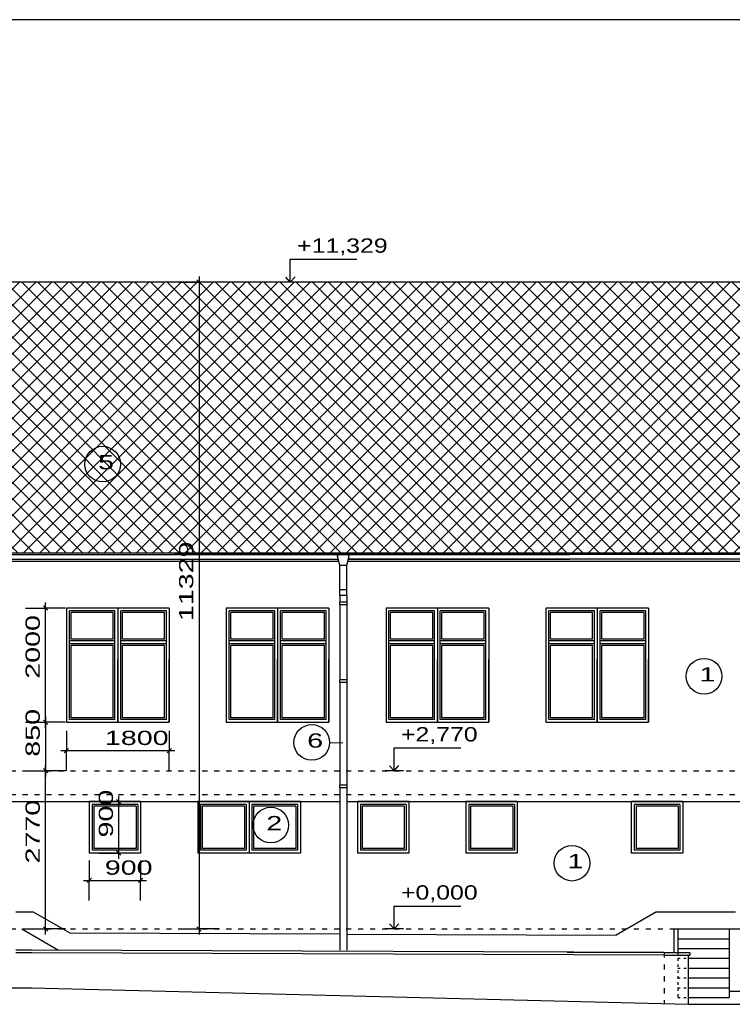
# Model space of a CAD drawing. Extents: x -196363 to 398972, y -489949 to -260582.
# Tile 129 of 256: x 172486 to 184973, y -417382 to -400137. Entities that reach past the tile are written whole.
import ezdxf

# ---------------------------------------------------------------- set-up
doc = ezdxf.new("R2010")
doc.units = 0
doc.header["$MEASUREMENT"] = 0
doc.linetypes.add('DASHED1', pattern=[1, 0.3, -0.4, 0.3])
for name, color, linetype in [('koty', 1, 'Continuous'), ('legenda', 1, 'Continuous'), ('navrh', 2, 'Continuous'), ('noszdiv', 1, 'Continuous'), ('okapy', 9, 'Continuous'), ('okna', 2, 'Continuous')]:
    doc.layers.add(name, color=color, linetype=linetype)
doc.styles.add('SPIRITTXTSTYLE1', font='ROMAN')
doc.styles.add('SPIRITTXTSTYLE4', font='ORIG')
doc.dimstyles.new('SPIRITSTYLE13', dxfattribs={"dimtxt": 250, "dimasz": 12.7, "dimexe": 350, "dimexo": 5406.051758, "dimgap": 100, "dimtad": 1, "dimdec": 3, "dimzin": 0, "dimdsep": 46, "dimlunit": 7, "dimtxsty": 'SPIRITTXTSTYLE1', "dimblk1": '_TICKMARKS13', "dimblk2": '_TICKMARKS13', "dimsah": 1, "dimcen": 0.09, "dimdle": 100, "dimclrd": 1, "dimclre": 1, "dimclrt": 1, "dimadec": 0, "dimazin": 0, "dimtfac": 1, "dimtdec": 4, "dimtofl": 0, "dimtmove": 1, "dimatfit": 0, "dimfxl": 0, "dimtolj": 1, "dimtzin": 0, "dimarcsym": 0})
doc.dimstyles.new('SPIRITSTYLE2', dxfattribs={"dimtxt": 250, "dimasz": 12.7, "dimexe": 350, "dimexo": 3523.644531, "dimgap": 100, "dimtad": 1, "dimdec": 3, "dimzin": 0, "dimdsep": 46, "dimlunit": 7, "dimtxsty": 'SPIRITTXTSTYLE1', "dimblk1": '_TICKMARKS2', "dimblk2": '_TICKMARKS2', "dimsah": 1, "dimcen": 0.09, "dimdle": 100, "dimclrd": 1, "dimclre": 1, "dimclrt": 1, "dimadec": 0, "dimazin": 0, "dimtfac": 1, "dimtdec": 4, "dimtofl": 0, "dimtmove": 1, "dimatfit": 0, "dimfxl": 0, "dimtolj": 1, "dimtzin": 0, "dimarcsym": 0})
doc.dimstyles.new('SPIRITSTYLE3', dxfattribs={"dimtxt": 250, "dimasz": 12.7, "dimexe": 350, "dimexo": 34.81992, "dimgap": 100, "dimtad": 1, "dimdec": 3, "dimzin": 0, "dimdsep": 46, "dimlunit": 7, "dimtxsty": 'SPIRITTXTSTYLE1', "dimblk1": '_TICKMARKS3', "dimblk2": '_TICKMARKS3', "dimsah": 1, "dimcen": 0.09, "dimdle": 100, "dimclrd": 1, "dimclre": 1, "dimclrt": 1, "dimadec": 0, "dimazin": 0, "dimtfac": 1, "dimtdec": 4, "dimtofl": 0, "dimtmove": 1, "dimatfit": 0, "dimfxl": 0, "dimtolj": 1, "dimtzin": 0, "dimarcsym": 0})
doc.dimstyles.new('SPIRITSTYLE4', dxfattribs={"dimtxt": 250, "dimasz": 12.7, "dimexe": 350, "dimexo": 130.367569, "dimgap": 100, "dimtad": 1, "dimdec": 3, "dimzin": 0, "dimdsep": 46, "dimlunit": 7, "dimtxsty": 'SPIRITTXTSTYLE1', "dimblk1": '_TICKMARKS4', "dimblk2": '_TICKMARKS4', "dimsah": 1, "dimcen": 0.09, "dimdle": 100, "dimclrd": 1, "dimclre": 1, "dimclrt": 1, "dimadec": 0, "dimazin": 0, "dimtfac": 1, "dimtdec": 4, "dimtofl": 0, "dimtmove": 1, "dimatfit": 0, "dimfxl": 0, "dimtolj": 1, "dimtzin": 0, "dimarcsym": 0})
doc.dimstyles.new('SPIRITSTYLE5', dxfattribs={"dimtxt": 250, "dimasz": 12.7, "dimexe": 350, "dimexo": 148.648636, "dimgap": 100, "dimtad": 1, "dimdec": 3, "dimzin": 0, "dimdsep": 46, "dimlunit": 7, "dimtxsty": 'SPIRITTXTSTYLE1', "dimblk1": '_TICKMARKS5', "dimblk2": '_TICKMARKS5', "dimsah": 1, "dimcen": 0.09, "dimdle": 100, "dimclrd": 1, "dimclre": 1, "dimclrt": 1, "dimadec": 0, "dimazin": 0, "dimtfac": 1, "dimtdec": 4, "dimtofl": 0, "dimtmove": 1, "dimatfit": 0, "dimfxl": 0, "dimtolj": 1, "dimtzin": 0, "dimarcsym": 0})
doc.dimstyles.new('SPIRITSTYLE6', dxfattribs={"dimtxt": 250, "dimasz": 12.7, "dimexe": 350, "dimexo": 17.493845, "dimgap": 100, "dimtad": 1, "dimdec": 3, "dimzin": 0, "dimdsep": 46, "dimlunit": 7, "dimtxsty": 'SPIRITTXTSTYLE1', "dimblk1": '_TICKMARKS6', "dimblk2": '_TICKMARKS6', "dimsah": 1, "dimcen": 0.09, "dimdle": 100, "dimclrd": 1, "dimclre": 1, "dimclrt": 1, "dimadec": 0, "dimazin": 0, "dimtfac": 1, "dimtdec": 4, "dimtofl": 0, "dimtmove": 1, "dimatfit": 0, "dimfxl": 0, "dimtolj": 1, "dimtzin": 0, "dimarcsym": 0})
doc.dimstyles.new('SPIRITSTYLE7', dxfattribs={"dimtxt": 250, "dimasz": 12.7, "dimexe": 350, "dimexo": 4617.700684, "dimgap": 100, "dimtad": 1, "dimdec": 3, "dimzin": 0, "dimdsep": 46, "dimlunit": 7, "dimtxsty": 'SPIRITTXTSTYLE1', "dimblk1": '_TICKMARKS7', "dimblk2": '_TICKMARKS7', "dimsah": 1, "dimcen": 0.09, "dimdle": 100, "dimclrd": 1, "dimclre": 1, "dimclrt": 1, "dimadec": 0, "dimazin": 0, "dimtfac": 1, "dimtdec": 4, "dimtofl": 0, "dimtmove": 1, "dimatfit": 0, "dimfxl": 0, "dimtolj": 1, "dimtzin": 0, "dimarcsym": 0})

# ---------------------------------------------------------------- blocks, each defined once
blk = doc.blocks.new('_TICKMARKS2')
at = {"color": 1, "linetype": 'Continuous'}
blk.add_line((-3, -3), (3, 3), dxfattribs=at)
blk = doc.blocks.new('*D1')
at = {"color": 1, "linetype": 'Continuous', "ltscale": 600}
for p, q in [((175278.53125, -404732.40625, 1723.800049), (175628.53125, -404732.40625, 1723.800049)), ((175628.53125, -404632.40625, 1723.800049), (175628.53125, -416161.75, 1723.800049)), ((175978.515625, -404732.40625, 1723.800049), (175628.53125, -404732.40625, 1723.800049)), ((175278.53125, -416061.75, 1723.800049), (175628.53125, -416061.75, 1723.800049)), ((175978.515625, -416061.75, 1723.800049), (175628.53125, -416061.75, 1723.800049))]:
    blk.add_line(p, q, dxfattribs=at)
at = {"color": 1, "linetype": 'Continuous', "ltscale": 600, "xscale": 12.69999980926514, "yscale": 12.69999980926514, "zscale": 12.69999980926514}
for p, rotation in [((175628.53125, -404732.40625, 1723.800049), 90.00000250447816), ((175628.53125, -416061.75, 1723.800049), -90.00000250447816)]:
    blk.add_blockref('_TICKMARKS2', p, dxfattribs=dict(at, rotation=rotation))
at = {"color": 1, "linetype": 'Continuous', "ltscale": 300, "style": 'SPIRITTXTSTYLE1', "width": 1.5}
blk.add_text('11329', height=250, rotation=450.0000193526, dxfattribs=at).set_placement((175528.53125, -410670.90625, 1723.800049))
blk = doc.blocks.new('_TICKMARKS3')
at = {"color": 1, "linetype": 'Continuous'}
blk.add_line((-3, -3), (3, 3), dxfattribs=at)
blk = doc.blocks.new('*D2')
at = {"color": 1, "linetype": 'Continuous', "ltscale": 600}
for p, q in [((173871.09375, -413831.78125, 1723.800049), (174221.078125, -413831.78125, 1723.800049)), ((174221.078125, -414831.75, 1723.800049), (174221.078125, -413731.78125, 1723.800049)), ((174571.078125, -413831.78125, 1723.800049), (174221.078125, -413831.78125, 1723.800049)), ((173871.09375, -414731.75, 1723.800049), (174221.078125, -414731.75, 1723.800049)), ((174571.078125, -414731.75, 1723.800049), (174221.078125, -414731.75, 1723.800049))]:
    blk.add_line(p, q, dxfattribs=at)
at = {"color": 1, "linetype": 'Continuous', "ltscale": 600, "xscale": 12.69999980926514, "yscale": 12.69999980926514, "zscale": 12.69999980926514}
for p, rotation in [((174221.078125, -413831.78125, 1723.800049), 90.00000250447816), ((174221.078125, -414731.75, 1723.800049), 270.0000006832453)]:
    blk.add_blockref('_TICKMARKS3', p, dxfattribs=dict(at, rotation=rotation))
at = {"color": 1, "linetype": 'Continuous', "ltscale": 300, "style": 'SPIRITTXTSTYLE1', "width": 1.5}
blk.add_text('900', height=250, rotation=90.0000025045, dxfattribs=at).set_placement((174121.078125, -414460.34375, 1723.800049))
blk = doc.blocks.new('_TICKMARKS4')
at = {"color": 1, "linetype": 'Continuous'}
blk.add_line((-3, -3), (3, 3), dxfattribs=at)
blk = doc.blocks.new('*D3')
at = {"color": 1, "linetype": 'Continuous', "ltscale": 600}
for p, q in [((173705.90625, -414862.125, 1723.80005), (173705.90625, -415212.125, 1723.80005)), ((174605.90625, -414862.125, 1723.80005), (174605.90625, -415212.125, 1723.80005)), ((173605.90625, -415212.125, 1723.80005), (174705.90625, -415212.125, 1723.80005)), ((173705.90625, -415562.09375, 1723.80005), (173705.90625, -415212.125, 1723.80005)), ((174605.90625, -415562.09375, 1723.80005), (174605.90625, -415212.125, 1723.80005))]:
    blk.add_line(p, q, dxfattribs=at)
at = {"color": 1, "linetype": 'Continuous', "ltscale": 600, "xscale": 12.69999980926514, "yscale": 12.69999980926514, "zscale": 12.69999980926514, "rotation": 180.0000050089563}
blk.add_blockref('_TICKMARKS4', (173705.90625, -415212.125, 1723.80005), dxfattribs=at)
at = {"color": 1, "linetype": 'Continuous', "ltscale": 600, "xscale": 12.69999980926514, "yscale": 12.69999980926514, "zscale": 12.69999980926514}
blk.add_blockref('_TICKMARKS4', (174605.90625, -415212.125, 1723.80005), dxfattribs=at)
at = {"color": 1, "linetype": 'Continuous', "ltscale": 300, "style": 'SPIRITTXTSTYLE1', "width": 1.5}
blk.add_text('900', height=250, dxfattribs=at).set_placement((173977.34375, -415112.09375, 1723.80005))
blk = doc.blocks.new('_TICKMARKS5')
at = {"color": 1, "linetype": 'Continuous'}
blk.add_line((-3, -3), (3, 3), dxfattribs=at)
blk = doc.blocks.new('*D4')
at = {"color": 1, "linetype": 'Continuous', "ltscale": 600}
for p, q in [((173306.046875, -412590.40625, 1723.800049), (173306.046875, -412940.40625, 1723.800049)), ((175106.03125, -412590.40625, 1723.800049), (175106.03125, -412940.40625, 1723.800049)), ((175206.03125, -412940.40625, 1723.800049), (173206.046875, -412940.40625, 1723.800049)), ((173306.046875, -413290.40625, 1723.800049), (173306.046875, -412940.40625, 1723.800049)), ((175106.03125, -413290.40625, 1723.800049), (175106.03125, -412940.40625, 1723.800049))]:
    blk.add_line(p, q, dxfattribs=at)
at = {"color": 1, "linetype": 'Continuous', "ltscale": 600, "xscale": 12.69999980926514, "yscale": 12.69999980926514, "zscale": 12.69999980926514}
for p, rotation in [((173306.046875, -412940.40625, 1723.800049), 180.0000050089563), ((175106.03125, -412940.40625, 1723.800049), 360.0000100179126)]:
    blk.add_blockref('_TICKMARKS5', p, dxfattribs=dict(at, rotation=rotation))
at = {"color": 1, "linetype": 'Continuous', "ltscale": 300, "style": 'SPIRITTXTSTYLE1', "width": 1.5}
blk.add_text('1800', height=250, rotation=360.0000100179, dxfattribs=at).set_placement((173979.84375, -412840.375, 1723.800049))
blk = doc.blocks.new('_TICKMARKS6')
at = {"color": 1, "linetype": 'Continuous'}
blk.add_line((-3, -3), (3, 3), dxfattribs=at)
blk = doc.blocks.new('*D5')
at = {"color": 1, "linetype": 'Continuous', "ltscale": 600}
for p, q in [((172938.5625, -412541.75, 1723.800049), (172938.5625, -410341.75, 1723.800049)), ((172588.5625, -410441.75, 1723.800049), (172938.5625, -410441.75, 1723.800049)), ((173288.546875, -410441.75, 1723.800049), (172938.5625, -410441.75, 1723.800049)), ((172588.5625, -412441.75, 1723.800049), (172938.5625, -412441.75, 1723.800049)), ((173288.546875, -412441.75, 1723.800049), (172938.5625, -412441.75, 1723.800049))]:
    blk.add_line(p, q, dxfattribs=at)
at = {"color": 1, "linetype": 'Continuous', "ltscale": 600, "xscale": 12.69999980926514, "yscale": 12.69999980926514, "zscale": 12.69999980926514}
for p, rotation in [((172938.5625, -410441.75, 1723.800049), 90.00000250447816), ((172938.5625, -412441.75, 1723.800049), 270.0000006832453)]:
    blk.add_blockref('_TICKMARKS6', p, dxfattribs=dict(at, rotation=rotation))
at = {"color": 1, "linetype": 'Continuous', "ltscale": 300, "style": 'SPIRITTXTSTYLE1', "width": 1.5}
blk.add_text('2000', height=250, rotation=90.0000025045, dxfattribs=at).set_placement((172838.546875, -411679.84375, 1723.800049))
blk = doc.blocks.new('_TICKMARKS7')
at = {"color": 1, "linetype": 'Continuous'}
blk.add_line((-3, -3), (3, 3), dxfattribs=at)
blk = doc.blocks.new('*D6')
at = {"color": 1, "linetype": 'Continuous', "ltscale": 600}
for p, q in [((172588.5625, -412441.75, 1723.800049), (172938.5625, -412441.75, 1723.800049)), ((172938.5625, -412341.78125, 1723.800049), (172938.5625, -413391.75, 1723.800049)), ((173288.546875, -412441.75, 1723.800049), (172938.5625, -412441.75, 1723.800049)), ((172588.5625, -413291.75, 1723.800049), (172938.5625, -413291.75, 1723.800049)), ((173288.546875, -413291.75, 1723.800049), (172938.5625, -413291.75, 1723.800049))]:
    blk.add_line(p, q, dxfattribs=at)
at = {"color": 1, "linetype": 'Continuous', "ltscale": 600, "xscale": 12.69999980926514, "yscale": 12.69999980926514, "zscale": 12.69999980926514}
for p, rotation in [((172938.5625, -412441.75, 1723.800049), 90.00000250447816), ((172938.5625, -413291.75, 1723.800049), -90.00000250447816)]:
    blk.add_blockref('_TICKMARKS7', p, dxfattribs=dict(at, rotation=rotation))
at = {"color": 1, "linetype": 'Continuous', "ltscale": 300, "style": 'SPIRITTXTSTYLE1', "width": 1.5}
blk.add_text('850', height=250, rotation=450.0000193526, dxfattribs=at).set_placement((172838.546875, -413045.3125, 1723.800049))
blk = doc.blocks.new('_TICKMARKS13')
at = {"color": 1, "linetype": 'Continuous'}
blk.add_line((-3, -3), (3, 3), dxfattribs=at)
blk = doc.blocks.new('*D12')
at = {"color": 1, "linetype": 'Continuous', "ltscale": 600}
for p, q in [((172938.5625, -416161.75, 1723.800049), (172938.5625, -413191.78125, 1723.800049)), ((172588.5625, -413291.75, 1723.800049), (172938.5625, -413291.75, 1723.800049)), ((173288.546875, -413291.75, 1723.800049), (172938.5625, -413291.75, 1723.800049)), ((172588.5625, -416061.75, 1723.800049), (172938.5625, -416061.75, 1723.800049)), ((173288.546875, -416061.75, 1723.800049), (172938.5625, -416061.75, 1723.800049))]:
    blk.add_line(p, q, dxfattribs=at)
at = {"color": 1, "linetype": 'Continuous', "ltscale": 600, "xscale": 12.69999980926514, "yscale": 12.69999980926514, "zscale": 12.69999980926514}
for p, rotation in [((172938.5625, -413291.75, 1723.800049), 90.00000250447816), ((172938.5625, -416061.75, 1723.800049), 270.0000006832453)]:
    blk.add_blockref('_TICKMARKS13', p, dxfattribs=dict(at, rotation=rotation))
at = {"color": 1, "linetype": 'Continuous', "ltscale": 300, "style": 'SPIRITTXTSTYLE1', "width": 1.5}
blk.add_text('2770', height=250, rotation=90.0000025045, dxfattribs=at).set_placement((172838.546875, -414914.84375, 1723.800049))

msp = doc.modelspace()

# ---------------------------------------------------------------- hatches: boundary and pattern name
at = {"layer": 'okna', "linetype": 'Continuous', "ltscale": 300}
h = msp.add_hatch(dxfattribs=at)
h.set_pattern_fill('Kostky', color=2, scale=31.75, angle=45.000004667, style=0, pattern_type=2)
h.set_pattern_definition([(45.000005, (467742.6, -154742.75), (-141.46591, 141.4659), []), (135, (467742.6, -154742.75), (-141.4659, -141.4659), [])])
h.paths.add_polyline_path([(191595.90625, -409478.5), (191595.90625, -404732.40625), (171765.90625, -404732.40625), (171765.90625, -407079.96875), (165725.92188, -407079.96875), (165725.92188, -409478.5)], flags=0)

# ---------------------------------------------------------------- linework, layer by layer
at = {"layer": 'koty', "color": 1, "linetype": 'Continuous', "ltscale": 304.799988}
for p, q in [((177228.20312, -404732.40625), (177228.20312, -404332.40625)), ((177390.92188, -404732.40625), (177065.48438, -404732.40625)), ((177228.20312, -404732.40625), (177148.82812, -404645.09375)), ((177228.20312, -404732.40625), (177311.54688, -404641.125)), ((179047.71875, -413291.75), (179047.71875, -412891.75)), ((179210.4375, -413291.75), (178885, -413291.75)), ((179047.71875, -413291.75), (178968.34375, -413204.4375)), ((179047.71875, -413291.75), (179131.0625, -413200.46875)), ((179047.71875, -416061.75), (179047.71875, -415661.75)), ((179210.4375, -416061.75), (178885, -416061.75)), ((179047.71875, -416061.75), (178968.34375, -415974.4375)), ((179047.71875, -416061.75), (179131.0625, -415970.46875))]:
    msp.add_line(p, q, dxfattribs=at)
at = {"layer": 'koty', "color": 1, "linetype": 'Continuous', "ltscale": 509.015991}
for p, q in [((177228.20312, -404332.40625, -1154.94592), (178394.71875, -404332.40625, -1154.94592)), ((179047.71875, -412891.75, -1154.94592), (180214.21875, -412891.75, -1154.94592)), ((179047.71875, -415661.75, -1154.94592), (180214.21875, -415661.75, -1154.94592))]:
    msp.add_line(p, q, dxfattribs=at)
at = {"layer": 'legenda', "color": 1, "linetype": 'Continuous', "ltscale": 600}
msp.add_line((203081.39062, -400136.5625, 3523.79956), (161081.39062, -400136.5625, 3523.79956), dxfattribs=at)
at = {"layer": 'legenda', "color": 1, "linetype": 'Continuous', "ltscale": 300}
msp.add_line((177916.57812, -412795.53125, 10), (178149.76562, -412802.375, 10), dxfattribs=at)
for centre in [(173939.54688, -407920.8125, -1723.79968), (184478.48438, -411636.15625, -1723.79968), (177604.125, -412795.53125, -1723.79968), (176886.84375, -414243.0625, -1723.79968), (182164.8125, -414909.90625, -1723.79968)]:
    msp.add_circle(centre, 312.45789, dxfattribs=at)
at = {"layer": 'navrh', "color": 2, "linetype": 'Continuous', "ltscale": 300}
for p, q in [((191595.90625, -404732.40625, 900), (171765.90625, -404732.40625, 900)), ((191595.90625, -409478.5, 900), (165725.92188, -409478.5, 900)), ((178079.04688, -409628.5, 900), (166247.96875, -409628.5, 900)), ((191073.875, -409628.5, 900), (178232.75, -409628.5, 900)), ((174206.04688, -410441.75, 900), (173306.0625, -410441.75, 900)), ((175106.03125, -410441.75, 900), (174206.04688, -410441.75, 900)), ((177006.03125, -410441.75, 900), (176106.03125, -410441.75, 900)), ((177906.01562, -410441.75, 900), (177006.03125, -410441.75, 900)), ((179806, -410441.75, 900), (178906.01562, -410441.75, 900)), ((180706, -410441.75, 900), (179806, -410441.75, 900)), ((182605.98438, -410441.75, 900), (181706, -410441.75, 900)), ((183505.96875, -410441.75, 900), (182605.98438, -410441.75, 900)), ((166231.125, -413831.78125, 900), (178095.89062, -413831.78125, 900)), ((178215.90625, -413831.78125, 900), (191090.71875, -413831.78125, 900)), ((183205.92188, -414731.75, 900), (183205.92188, -413831.78125, 900)), ((172420.92188, -415761.75, 900), (172720.92188, -415761.75, 900)), ((172720.92188, -415761.75, 900), (173361.82812, -416131.78125, 900)), ((183645.92188, -415761.75, 900), (182940.54688, -416169.03125, 900)), ((183645.92188, -415761.75, 900), (185030.92188, -415761.75, 900)), ((173361.82812, -416131.78125, 900), (178095.89062, -416150.1875, 900)), ((178215.90625, -416150.65625, 900), (182940.54688, -416169.03125, 900))]:
    msp.add_line(p, q, dxfattribs=at)
at = {"layer": 'noszdiv', "color": 2, "linetype": 'Continuous', "ltscale": 300}
for p, q in [((173306.0625, -410441.75, 2623.80005), (173306.04688, -412441.75, 2623.80005)), ((174206.04688, -410441.75, 2623.80005), (174206.03125, -412441.75, 2623.80005)), ((176106.03125, -410441.75, 2623.80005), (176106.03125, -412441.75, 2623.80005)), ((177006.03125, -410441.75, 2623.80005), (177006.01562, -412441.75, 2623.80005)), ((178906.01562, -410441.75, 2623.80005), (178906, -412441.75, 2623.80005)), ((179806, -410441.75, 2623.80005), (179806, -412441.75, 2623.80005)), ((181706, -410441.75, 2623.80005), (181705.98438, -412441.75, 2623.80005)), ((182605.98438, -410441.75, 2623.80005), (182605.96875, -412441.75, 2623.80005)), ((174206.03125, -412441.75, 2623.80005), (174206.03125, -411341.75, 2623.80005)), ((175106.03125, -412441.75, 2623.80005), (175106.03125, -411341.75, 2623.80005)), ((177006.01562, -412441.75, 2623.80005), (177006.01562, -411341.75, 2623.80005)), ((177906, -412441.75, 2623.80005), (177906, -411341.75, 2623.80005)), ((179806, -412441.75, 2623.80005), (179806, -411341.75, 2623.80005)), ((180705.98438, -412441.75, 2623.80005), (180705.98438, -411341.75, 2623.80005)), ((182605.96875, -412441.75, 2623.80005), (182605.96875, -411341.75, 2623.80005)), ((183505.95312, -412441.75, 2623.80005), (183505.95312, -411341.75, 2623.80005)), ((173306.04688, -412441.75, 2623.80005), (174206.03125, -412441.75, 2623.80005)), ((174206.03125, -412441.75, 2623.80005), (175106.03125, -412441.75, 2623.80005)), ((176106.03125, -412441.75, 2623.80005), (177006.01562, -412441.75, 2623.80005)), ((177006.01562, -412441.75, 2623.80005), (177906, -412441.75, 2623.80005)), ((178906, -412441.75, 2623.80005), (179806, -412441.75, 2623.80005)), ((179806, -412441.75, 2623.80005), (180705.98438, -412441.75, 2623.80005)), ((181705.98438, -412441.75, 2623.80005), (182605.96875, -412441.75, 2623.80005)), ((182605.96875, -412441.75, 2623.80005), (183505.95312, -412441.75, 2623.80005))]:
    msp.add_line(p, q, dxfattribs=at)
at = {"layer": 'noszdiv', "color": 1, "linetype": 'DASHED1', "ltscale": 300}
for p, q in [((166025.92188, -413291.75, 2623.80005), (191295.90625, -413291.75, 2623.80005)), ((166025.92188, -413706.75, 2623.80005), (191295.90625, -413706.75, 2623.80005)), ((166025.92188, -416061.75, 2623.80005), (183945.92188, -416061.75, 2623.80005)), ((183780.92188, -416471.75, 2623.80005), (183780.92188, -417381.71875, 2623.80005))]:
    msp.add_line(p, q, dxfattribs=at)
at = {"layer": 'noszdiv', "color": 1, "linetype": 'Continuous', "ltscale": 300}
for p, q in [((172520.92188, -416061.75, 2623.80005), (173164.78125, -416433.4375, 2623.80005)), ((183945.92188, -416061.75, 2623.80005), (191295.92188, -416061.75, 2623.80005)), ((183945.92188, -416061.75, 2623.80005), (183945.92188, -416471.75, 2623.80005)), ((184015.92188, -416061.75, 2623.80005), (184015.92188, -416471.75, 2623.80005)), ((184915.92188, -416061.75, 2623.80005), (184915.92188, -417261.78125, 2623.80005)), ((184015.92188, -416233.1875, 2623.80005), (184915.92188, -416233.1875, 2623.80005)), ((172690.92188, -416431.75, 2623.80005), (172420.92188, -416431.75, 2623.80005)), ((183780.92188, -416471.75, 2623.80005), (172690.92188, -416431.75, 2623.80005)), ((184015.92188, -416404.625, 2623.80005), (184915.92188, -416404.625, 2623.80005)), ((172690.92188, -416481.78125, 2623.80005), (172420.92188, -416481.78125, 2623.80005)), ((183780.73438, -416521.75, 2623.80005), (172690.73438, -416481.78125, 2623.80005)), ((183780.92188, -416471.75, 2623.80005), (182077.5, -416471.75, 2623.80005)), ((183780.92188, -416471.75, 2623.80005), (184230.90625, -416471.75, 2623.80005)), ((183780.92188, -416521.75, 2623.80005), (184230.90625, -416521.75, 2623.80005)), ((184200.90625, -416521.75, 2623.80005), (184200.90625, -417381.71875, 2623.80005)), ((184200.90625, -416576.0625, 2623.80005), (184915.92188, -416576.0625, 2623.80005)), ((184230.90625, -416471.75, 2623.80005), (184230.90625, -416521.75, 2623.80005)), ((184200.90625, -416747.46875, 2623.80005), (184915.92188, -416747.46875, 2623.80005)), ((184200.90625, -416918.875, 2623.80005), (184915.92188, -416918.875, 2623.80005)), ((170570.90625, -417091.71875, 2623.80005), (172690.92188, -417091.71875, 2623.80005)), ((172690.92188, -417091.71875, 2623.80005), (184200.90625, -417381.71875, 2623.80005)), ((184200.90625, -417090.3125, 2623.80005), (184915.92188, -417090.3125, 2623.80005)), ((184915.92188, -417151.75, 2623.80005), (191295.92188, -417151.75, 2623.80005)), ((184200.90625, -417261.78125, 2623.80005), (184915.92188, -417261.78125, 2623.80005)), ((184200.90625, -417381.71875, 2623.80005), (199424.625, -417381.71875, 2623.80005))]:
    msp.add_line(p, q, dxfattribs=at)
at = {"layer": 'noszdiv', "color": 1, "linetype": 'DASHED1', "ltscale": 150}
for p, q in [((184015.92188, -416471.75, 2623.80005), (184015.92188, -417261.78125, 2623.80005)), ((184015.92188, -416576.0625, 2623.80005), (184200.90625, -416576.0625, 2623.80005)), ((184015.92188, -416747.46875, 2623.80005), (184200.90625, -416747.46875, 2623.80005)), ((184015.92188, -416918.875, 2623.80005), (184200.90625, -416918.875, 2623.80005)), ((184015.92188, -417090.3125, 2623.80005), (184200.90625, -417090.3125, 2623.80005)), ((184015.92188, -417261.78125, 2623.80005), (184200.90625, -417261.78125, 2623.80005))]:
    msp.add_line(p, q, dxfattribs=at)
at = {"layer": 'okapy', "color": 9, "linetype": 'Continuous', "ltscale": 2500}
for p, q in [((165675.92188, -409502.65625, 900), (182125.89062, -409502.65625, 900)), ((191645.92188, -409502.65625, 900), (175195.9375, -409502.65625, 900)), ((178053.375, -409532.6875, 900), (178070.6875, -409502.65625, 900)), ((178095.89062, -409691.375, 900), (178053.375, -409532.6875, 900)), ((178215.90625, -409691.375, 900), (178258.42188, -409532.6875, 900)), ((178258.42188, -409532.6875, 900), (178241.10938, -409502.65625, 900)), ((166259.54688, -409585.375, 900), (178067.5, -409585.375, 900)), ((178095.89062, -409691.375, 900), (178215.90625, -409691.375, 900)), ((178244.29688, -409585.375, 900), (182125.89062, -409585.375, 900)), ((191062.28125, -409585.375, 900), (178244.29688, -409585.375, 900)), ((178215.90625, -410120.34375, 900), (178095.89062, -410120.34375, 900))]:
    msp.add_line(p, q, dxfattribs=at)
at = {"layer": 'okapy', "color": 9, "linetype": 'Continuous', "ltscale": 0.00079375}
for p, q in [((178095.89062, -410219.5625), (178095.89062, -409691.375)), ((178215.90625, -410219.5625), (178215.90625, -409691.375)), ((178095.89062, -410219.5625), (178095.89062, -410335.75)), ((178215.90625, -410219.5625), (178095.89062, -410219.5625)), ((178215.90625, -410219.5625), (178215.90625, -410335.75)), ((178090.9375, -410335.75), (178090.9375, -410385.78125)), ((178220.90625, -410335.75), (178090.9375, -410335.75)), ((178220.90625, -410385.78125), (178090.9375, -410385.78125)), ((178095.89062, -410385.78125), (178095.89062, -411697.15625)), ((178215.90625, -410385.78125), (178215.90625, -411697.15625)), ((178220.90625, -410335.75), (178220.90625, -410385.78125)), ((178090.9375, -411697.15625), (178090.9375, -411747.1875)), ((178220.90625, -411697.15625), (178090.9375, -411697.15625)), ((178220.90625, -411747.1875), (178090.9375, -411747.1875)), ((178095.89062, -411747.1875), (178095.89062, -413542.15625)), ((178215.90625, -411747.1875), (178215.90625, -413542.15625)), ((178220.90625, -411697.15625), (178220.90625, -411747.1875)), ((178090.9375, -413542.15625), (178090.9375, -413592.15625)), ((178220.90625, -413542.15625), (178090.9375, -413542.15625)), ((178220.90625, -413592.15625), (178090.9375, -413592.15625)), ((178095.89062, -413592.15625), (178095.89062, -416431.75)), ((178215.90625, -413592.15625), (178215.90625, -416431.75)), ((178220.90625, -413542.15625), (178220.90625, -413592.15625))]:
    msp.add_line(p, q, dxfattribs=at)
at = {"layer": 'okna', "color": 2, "linetype": 'Continuous', "ltscale": 300}
for p, q in [((173306.0625, -410441.75, 2547.59985), (173306.04688, -412441.75, 2547.59985)), ((173356.03125, -412391.75, 2547.59985), (173356.04688, -410491.75, 2547.59985)), ((174156.04688, -410491.75, 2547.59985), (173356.04688, -410491.75, 2547.59985)), ((174126.01562, -410521.75, 2547.59985), (173386.04688, -410521.75, 2547.59985)), ((173386.04688, -410986.75, 2547.59985), (173386.04688, -410521.75, 2547.59985)), ((174126.01562, -410986.75, 2547.59985), (174126.01562, -410521.75, 2547.59985)), ((174156.03125, -412391.75, 2547.59985), (174156.04688, -410491.75, 2547.59985)), ((174206.04688, -410441.75, 2547.59985), (174206.03125, -412441.75, 2547.59985)), ((174206.04688, -410441.75, 2547.59985), (174206.03125, -412441.75, 2547.59985)), ((174206.04688, -410441.75, 2547.59985), (174206.03125, -412441.75, 2547.59985)), ((174256.01562, -412391.75, 2547.59985), (174256.03125, -410491.75, 2547.59985)), ((175056.03125, -410491.75, 2547.59985), (174256.03125, -410491.75, 2547.59985)), ((175026, -410521.75, 2547.59985), (174286.03125, -410521.75, 2547.59985)), ((174286.03125, -410986.75, 2547.59985), (174286.03125, -410521.75, 2547.59985)), ((175026, -410986.75, 2547.59985), (175026, -410521.75, 2547.59985)), ((175056.01562, -412391.75, 2547.59985), (175056.03125, -410491.75, 2547.59985)), ((175106.03125, -410441.75, 2547.59985), (175106.03125, -412441.75, 2547.59985)), ((175106.03125, -410441.75, 2547.59985), (175106.03125, -412441.75, 2547.59985)), ((176106.03125, -410441.75, 2547.59985), (176106.03125, -412441.75, 2547.59985)), ((176956.01562, -410491.75, 2547.59985), (176156.01562, -410491.75, 2547.59985)), ((176156.01562, -412391.75, 2547.59985), (176156.01562, -410491.75, 2547.59985)), ((176926, -410521.75, 2547.59985), (176186.01562, -410521.75, 2547.59985)), ((176186.01562, -410986.75, 2547.59985), (176186.01562, -410521.75, 2547.59985)), ((176926, -410986.75, 2547.59985), (176926, -410521.75, 2547.59985)), ((176956.01562, -412391.75, 2547.59985), (176956.01562, -410491.75, 2547.59985)), ((177006.03125, -410441.75, 2547.59985), (177006.01562, -412441.75, 2547.59985)), ((177006.03125, -410441.75, 2547.59985), (177006.01562, -412441.75, 2547.59985)), ((177006.03125, -410441.75, 2547.59985), (177006.01562, -412441.75, 2547.59985)), ((177056, -412391.75, 2547.59985), (177056.01562, -410491.75, 2547.59985)), ((177856.01562, -410491.75, 2547.59985), (177056.01562, -410491.75, 2547.59985)), ((177825.98438, -410521.75, 2547.59985), (177086.01562, -410521.75, 2547.59985)), ((177086.01562, -410986.75, 2547.59985), (177086.01562, -410521.75, 2547.59985)), ((177825.98438, -410986.75, 2547.59985), (177825.98438, -410521.75, 2547.59985)), ((177856, -412391.75, 2547.59985), (177856.01562, -410491.75, 2547.59985)), ((177906.01562, -410441.75, 2547.59985), (177906, -412441.75, 2547.59985)), ((177906.01562, -410441.75, 2547.59985), (177906, -412441.75, 2547.59985)), ((178906.01562, -410441.75, 2547.59985), (178906, -412441.75, 2547.59985)), ((178955.98438, -412391.75, 2547.59985), (178956, -410491.75, 2547.59985)), ((179756, -410491.75, 2547.59985), (178956, -410491.75, 2547.59985)), ((179725.96875, -410521.75, 2547.59985), (178986, -410521.75, 2547.59985)), ((178986, -410986.75, 2547.59985), (178986, -410521.75, 2547.59985)), ((179725.96875, -410986.75, 2547.59985), (179725.96875, -410521.75, 2547.59985)), ((179755.98438, -412391.75, 2547.59985), (179756, -410491.75, 2547.59985)), ((179806, -410441.75, 2547.59985), (179806, -412441.75, 2547.59985)), ((179806, -410441.75, 2547.59985), (179806, -412441.75, 2547.59985)), ((179806, -410441.75, 2547.59985), (179806, -412441.75, 2547.59985)), ((179855.96875, -412391.75, 2547.59985), (179855.98438, -410491.75, 2547.59985)), ((180655.98438, -410491.75, 2547.59985), (179855.98438, -410491.75, 2547.59985)), ((180625.96875, -410521.75, 2547.59985), (179885.98438, -410521.75, 2547.59985)), ((179885.98438, -410986.75, 2547.59985), (179885.98438, -410521.75, 2547.59985)), ((180625.96875, -410986.75, 2547.59985), (180625.96875, -410521.75, 2547.59985)), ((180655.96875, -412391.75, 2547.59985), (180655.98438, -410491.75, 2547.59985)), ((180706, -410441.75, 2547.59985), (180705.98438, -412441.75, 2547.59985)), ((180706, -410441.75, 2547.59985), (180705.98438, -412441.75, 2547.59985)), ((181706, -410441.75, 2547.59985), (181705.98438, -412441.75, 2547.59985)), ((182555.98438, -410491.75, 2547.59985), (181755.96875, -410491.75, 2547.59985)), ((181755.96875, -412391.75, 2547.59985), (181755.96875, -410491.75, 2547.59985)), ((182525.95312, -410521.75, 2547.59985), (181785.98438, -410521.75, 2547.59985)), ((181785.98438, -410986.75, 2547.59985), (181785.98438, -410521.75, 2547.59985)), ((182525.95312, -410986.75, 2547.59985), (182525.95312, -410521.75, 2547.59985)), ((182555.96875, -412391.75, 2547.59985), (182555.98438, -410491.75, 2547.59985)), ((182605.98438, -410441.75, 2547.59985), (182605.96875, -412441.75, 2547.59985)), ((182605.98438, -410441.75, 2547.59985), (182605.96875, -412441.75, 2547.59985)), ((182605.98438, -410441.75, 2547.59985), (182605.96875, -412441.75, 2547.59985)), ((182655.95312, -412391.75, 2547.59985), (182655.96875, -410491.75, 2547.59985)), ((183455.96875, -410491.75, 2547.59985), (182655.96875, -410491.75, 2547.59985)), ((183425.9375, -410521.75, 2547.59985), (182685.96875, -410521.75, 2547.59985)), ((182685.96875, -410986.75, 2547.59985), (182685.96875, -410521.75, 2547.59985)), ((183425.9375, -410986.75, 2547.59985), (183425.9375, -410521.75, 2547.59985)), ((183455.95312, -412391.75, 2547.59985), (183455.96875, -410491.75, 2547.59985)), ((183505.96875, -410441.75, 2547.59985), (183505.95312, -412441.75, 2547.59985)), ((183505.96875, -410441.75, 2547.59985), (183505.95312, -412441.75, 2547.59985)), ((174156.03125, -411016.75, 2547.59985), (173356.03125, -411016.75, 2547.59985)), ((174156.03125, -411066.75, 2547.59985), (173356.03125, -411066.75, 2547.59985)), ((174126.01562, -410986.75, 2547.59985), (173386.04688, -410986.75, 2547.59985)), ((173386.04688, -412361.75, 2547.59985), (173386.04688, -411096.75, 2547.59985)), ((174126.01562, -411096.75, 2547.59985), (173386.04688, -411096.75, 2547.59985)), ((174126.01562, -412361.75, 2547.59985), (174126.01562, -411096.75, 2547.59985)), ((175056.01562, -411016.75, 2547.59985), (174256.01562, -411016.75, 2547.59985)), ((175056.01562, -411066.75, 2547.59985), (174256.01562, -411066.75, 2547.59985)), ((175026, -410986.75, 2547.59985), (174286.03125, -410986.75, 2547.59985)), ((174286.03125, -412361.75, 2547.59985), (174286.03125, -411096.75, 2547.59985)), ((175026, -411096.75, 2547.59985), (174286.03125, -411096.75, 2547.59985)), ((175026, -412361.75, 2547.59985), (175026, -411096.75, 2547.59985)), ((176956.01562, -411016.75, 2547.59985), (176156.01562, -411016.75, 2547.59985)), ((176956.01562, -411066.75, 2547.59985), (176156.01562, -411066.75, 2547.59985)), ((176926, -410986.75, 2547.59985), (176186.01562, -410986.75, 2547.59985)), ((176186.01562, -412361.75, 2547.59985), (176186.01562, -411096.75, 2547.59985)), ((176926, -411096.75, 2547.59985), (176186.01562, -411096.75, 2547.59985)), ((176926, -412361.75, 2547.59985), (176926, -411096.75, 2547.59985)), ((177856, -411016.75, 2547.59985), (177056, -411016.75, 2547.59985)), ((177856, -411066.75, 2547.59985), (177056, -411066.75, 2547.59985)), ((177825.98438, -410986.75, 2547.59985), (177086.01562, -410986.75, 2547.59985)), ((177086.01562, -412361.75, 2547.59985), (177086.01562, -411096.75, 2547.59985)), ((177825.98438, -411096.75, 2547.59985), (177086.01562, -411096.75, 2547.59985)), ((177825.98438, -412361.75, 2547.59985), (177825.98438, -411096.75, 2547.59985)), ((179755.98438, -411016.75, 2547.59985), (178955.98438, -411016.75, 2547.59985)), ((179755.98438, -411066.75, 2547.59985), (178955.98438, -411066.75, 2547.59985)), ((179725.96875, -410986.75, 2547.59985), (178986, -410986.75, 2547.59985)), ((178986, -412361.75, 2547.59985), (178986, -411096.75, 2547.59985)), ((179725.96875, -411096.75, 2547.59985), (178986, -411096.75, 2547.59985)), ((179725.96875, -412361.75, 2547.59985), (179725.96875, -411096.75, 2547.59985)), ((180655.96875, -411016.75, 2547.59985), (179855.96875, -411016.75, 2547.59985)), ((180655.96875, -411066.75, 2547.59985), (179855.96875, -411066.75, 2547.59985)), ((180625.96875, -410986.75, 2547.59985), (179885.98438, -410986.75, 2547.59985)), ((179885.98438, -412361.75, 2547.59985), (179885.98438, -411096.75, 2547.59985)), ((180625.96875, -411096.75, 2547.59985), (179885.98438, -411096.75, 2547.59985)), ((180625.96875, -412361.75, 2547.59985), (180625.96875, -411096.75, 2547.59985)), ((182555.96875, -411016.75, 2547.59985), (181755.96875, -411016.75, 2547.59985)), ((182555.96875, -411066.75, 2547.59985), (181755.96875, -411066.75, 2547.59985)), ((182525.95312, -410986.75, 2547.59985), (181785.98438, -410986.75, 2547.59985)), ((181785.98438, -412361.75, 2547.59985), (181785.98438, -411096.75, 2547.59985)), ((182525.95312, -411096.75, 2547.59985), (181785.98438, -411096.75, 2547.59985)), ((182525.95312, -412361.75, 2547.59985), (182525.95312, -411096.75, 2547.59985)), ((183455.95312, -411016.75, 2547.59985), (182655.95312, -411016.75, 2547.59985)), ((183455.95312, -411066.75, 2547.59985), (182655.95312, -411066.75, 2547.59985)), ((183425.9375, -410986.75, 2547.59985), (182685.96875, -410986.75, 2547.59985)), ((182685.96875, -412361.75, 2547.59985), (182685.96875, -411096.75, 2547.59985)), ((183425.9375, -411096.75, 2547.59985), (182685.96875, -411096.75, 2547.59985)), ((183425.9375, -412361.75, 2547.59985), (183425.9375, -411096.75, 2547.59985)), ((174156.03125, -412391.75, 2547.59985), (173356.03125, -412391.75, 2547.59985)), ((174126.01562, -412361.75, 2547.59985), (173386.04688, -412361.75, 2547.59985)), ((175056.01562, -412391.75, 2547.59985), (174256.01562, -412391.75, 2547.59985)), ((175026, -412361.75, 2547.59985), (174286.03125, -412361.75, 2547.59985)), ((176956.01562, -412391.75, 2547.59985), (176156.01562, -412391.75, 2547.59985)), ((176926, -412361.75, 2547.59985), (176186.01562, -412361.75, 2547.59985)), ((177856, -412391.75, 2547.59985), (177056, -412391.75, 2547.59985)), ((177825.98438, -412361.75, 2547.59985), (177086.01562, -412361.75, 2547.59985)), ((179755.98438, -412391.75, 2547.59985), (178955.98438, -412391.75, 2547.59985)), ((179725.96875, -412361.75, 2547.59985), (178986, -412361.75, 2547.59985)), ((180655.96875, -412391.75, 2547.59985), (179855.96875, -412391.75, 2547.59985)), ((180625.96875, -412361.75, 2547.59985), (179885.98438, -412361.75, 2547.59985)), ((182555.96875, -412391.75, 2547.59985), (181755.96875, -412391.75, 2547.59985)), ((182525.95312, -412361.75, 2547.59985), (181785.98438, -412361.75, 2547.59985)), ((183455.95312, -412391.75, 2547.59985), (182655.95312, -412391.75, 2547.59985)), ((183425.9375, -412361.75, 2547.59985), (182685.96875, -412361.75, 2547.59985)), ((173705.90625, -413831.75, 2547.59985), (173705.90625, -414731.75, 2547.59985)), ((174605.90625, -413831.75, 2547.59985), (173705.90625, -413831.75, 2547.59985)), ((174555.92188, -413881.75, 2547.59985), (173755.92188, -413881.75, 2547.59985)), ((173755.92188, -413881.75, 2547.59985), (173755.92188, -414681.75, 2547.59985)), ((174555.92188, -413881.75, 2547.59985), (174555.92188, -414681.75, 2547.59985)), ((174605.90625, -413831.75, 2547.59985), (174605.90625, -414731.75, 2547.59985)), ((174605.90625, -413831.75, 2547.59985), (174605.90625, -414731.75, 2547.59985)), ((175605.9375, -413831.75, 2547.59985), (175605.9375, -414731.75, 2547.59985)), ((176505.92188, -413831.75, 2547.59985), (175605.9375, -413831.75, 2547.59985)), ((176455.95312, -413881.75, 2547.59985), (175655.95312, -413881.75, 2547.59985)), ((175655.95312, -413881.75, 2547.59985), (175655.95312, -414681.75, 2547.59985)), ((176455.95312, -413881.75, 2547.59985), (176455.95312, -414681.75, 2547.59985)), ((176505.92188, -413831.75, 2547.59985), (176505.92188, -414731.75, 2547.59985)), ((177405.92188, -413831.75, 2547.59985), (176505.92188, -413831.75, 2547.59985)), ((176505.92188, -413831.75, 2547.59985), (176505.92188, -414731.75, 2547.59985)), ((176505.92188, -413831.75, 2547.59985), (176505.92188, -414731.75, 2547.59985)), ((177355.9375, -413881.75, 2547.59985), (176555.9375, -413881.75, 2547.59985)), ((176555.9375, -413881.75, 2547.59985), (176555.9375, -414681.75, 2547.59985)), ((177355.9375, -413881.75, 2547.59985), (177355.9375, -414681.75, 2547.59985)), ((177405.92188, -413831.75, 2547.59985), (177405.92188, -414731.75, 2547.59985)), ((177405.92188, -413831.75, 2547.59985), (177405.92188, -414731.75, 2547.59985)), ((178405.90625, -413831.75, 2547.59985), (178405.90625, -414731.75, 2547.59985)), ((179305.89062, -413831.75, 2547.59985), (178405.90625, -413831.75, 2547.59985)), ((179255.90625, -413881.75, 2547.59985), (178455.90625, -413881.75, 2547.59985)), ((178455.90625, -413881.75, 2547.59985), (178455.90625, -414681.75, 2547.59985)), ((179255.90625, -413881.75, 2547.59985), (179255.90625, -414681.75, 2547.59985)), ((179305.89062, -413831.75, 2547.59985), (179305.89062, -414731.75, 2547.59985)), ((179305.89062, -413831.75, 2547.59985), (179305.89062, -414731.75, 2547.59985)), ((180305.90625, -413831.75, 2547.59985), (180305.90625, -414731.75, 2547.59985)), ((181205.89062, -413831.75, 2547.59985), (180305.90625, -413831.75, 2547.59985)), ((181155.90625, -413881.75, 2547.59985), (180355.90625, -413881.75, 2547.59985)), ((180355.90625, -413881.75, 2547.59985), (180355.90625, -414681.75, 2547.59985)), ((181155.90625, -413881.75, 2547.59985), (181155.90625, -414681.75, 2547.59985)), ((181205.89062, -413831.75, 2547.59985), (181205.89062, -414731.75, 2547.59985)), ((181205.89062, -413831.75, 2547.59985), (181205.89062, -414731.75, 2547.59985)), ((184105.90625, -413831.75, 2547.59985), (183205.92188, -413831.75, 2547.59985)), ((184055.92188, -413881.75, 2547.59985), (183255.92188, -413881.75, 2547.59985)), ((183255.92188, -413881.75, 2547.59985), (183255.92188, -414681.75, 2547.59985)), ((184055.92188, -413881.75, 2547.59985), (184055.92188, -414681.75, 2547.59985)), ((184105.90625, -413831.75, 2547.59985), (184105.90625, -414731.75, 2547.59985)), ((174525.9375, -413911.75, 2547.59985), (173785.9375, -413911.75, 2547.59985)), ((173785.9375, -413911.75, 2547.59985), (173785.9375, -414651.75, 2547.59985)), ((174525.9375, -413911.75, 2547.59985), (174525.9375, -414651.75, 2547.59985)), ((176425.95312, -413911.75, 2547.59985), (175685.95312, -413911.75, 2547.59985)), ((175685.95312, -413911.75, 2547.59985), (175685.95312, -414651.75, 2547.59985)), ((176425.95312, -413911.75, 2547.59985), (176425.95312, -414651.75, 2547.59985)), ((177325.95312, -413911.75, 2547.59985), (176585.95312, -413911.75, 2547.59985)), ((176585.95312, -413911.75, 2547.59985), (176585.95312, -414651.75, 2547.59985)), ((177325.95312, -413911.75, 2547.59985), (177325.95312, -414651.75, 2547.59985)), ((179225.92188, -413911.75, 2547.59985), (178485.92188, -413911.75, 2547.59985)), ((178485.92188, -413911.75, 2547.59985), (178485.92188, -414651.75, 2547.59985)), ((179225.92188, -413911.75, 2547.59985), (179225.92188, -414651.75, 2547.59985)), ((181125.92188, -413911.75, 2547.59985), (180385.92188, -413911.75, 2547.59985)), ((180385.92188, -413911.75, 2547.59985), (180385.92188, -414651.75, 2547.59985)), ((181125.92188, -413911.75, 2547.59985), (181125.92188, -414651.75, 2547.59985)), ((184025.9375, -413911.75, 2547.59985), (183285.9375, -413911.75, 2547.59985)), ((183285.9375, -413911.75, 2547.59985), (183285.9375, -414651.75, 2547.59985)), ((184025.9375, -413911.75, 2547.59985), (184025.9375, -414651.75, 2547.59985)), ((174605.90625, -414731.75, 2547.59985), (173705.90625, -414731.75, 2547.59985)), ((174555.92188, -414681.75, 2547.59985), (173755.92188, -414681.75, 2547.59985)), ((174525.9375, -414651.75, 2547.59985), (173785.9375, -414651.75, 2547.59985)), ((176505.92188, -414731.75, 2547.59985), (175605.9375, -414731.75, 2547.59985)), ((176455.95312, -414681.75, 2547.59985), (175655.95312, -414681.75, 2547.59985)), ((176425.95312, -414651.75, 2547.59985), (175685.95312, -414651.75, 2547.59985)), ((177405.92188, -414731.75, 2547.59985), (176505.92188, -414731.75, 2547.59985)), ((177355.9375, -414681.75, 2547.59985), (176555.9375, -414681.75, 2547.59985)), ((177325.95312, -414651.75, 2547.59985), (176585.95312, -414651.75, 2547.59985)), ((179305.89062, -414731.75, 2547.59985), (178405.90625, -414731.75, 2547.59985)), ((179255.90625, -414681.75, 2547.59985), (178455.90625, -414681.75, 2547.59985)), ((179225.92188, -414651.75, 2547.59985), (178485.92188, -414651.75, 2547.59985)), ((181205.89062, -414731.75, 2547.59985), (180305.90625, -414731.75, 2547.59985)), ((181155.90625, -414681.75, 2547.59985), (180355.90625, -414681.75, 2547.59985)), ((181125.92188, -414651.75, 2547.59985), (180385.92188, -414651.75, 2547.59985)), ((184105.90625, -414731.75, 2547.59985), (183205.92188, -414731.75, 2547.59985)), ((184055.92188, -414681.75, 2547.59985), (183255.92188, -414681.75, 2547.59985)), ((184025.9375, -414651.75, 2547.59985), (183285.9375, -414651.75, 2547.59985))]:
    msp.add_line(p, q, dxfattribs=at)

# ---------------------------------------------------------------- texts
at = {"layer": 'koty', "color": 1, "linetype": 'Continuous', "ltscale": 509.015991, "style": 'SPIRITTXTSTYLE1', "width": 1.3}
for s, p in [('+11,329', (177347.51562, -404218.34375, -1154.94592)), ('+2,770', (179167.03125, -412777.6875, -1154.94592)), ('+0,000', (179167.03125, -415547.6875, -1154.94592))]:
    msp.add_text(s, height=250.5, dxfattribs=at).set_placement(p)
at = {"layer": 'legenda', "color": 1, "linetype": 'Continuous', "ltscale": 300, "style": 'SPIRITTXTSTYLE4', "width": 1.5}
for s, p in [('5', (173860.07812, -408011.59375, -1723.79968)), ('1', (184399, -411727.03125, -1723.79968)), ('6', (177524.65625, -412886.40625, -1723.79968)), ('2', (176807.35938, -414333.84375, -1723.79968)), ('1', (182085.34375, -415000.8125, -1723.79968))]:
    msp.add_text(s, height=250, dxfattribs=at).set_placement(p)

# ---------------------------------------------------------------- dimensions: what is measured, and where the dimension line sits
at = {"layer": 'koty', "color": 1, "linetype": 'Continuous', "ltscale": 600}
for base, p1, p2, dimstyle, picture, middle in [((175628.53125, -405024.40625, 1723.80005), (171765.90625, -404732.40625, 1723.80005), (171765.90625, -416061.75, 1723.80005), 'SPIRITSTYLE2', '*D1', (175628.53125, -410397.09375, 1723.80005)), ((172938.5625, -416061.75, 1723.80005), (167182.5, -416061.75, 1723.80005), (167182.5, -413291.75, 1723.80005), 'SPIRITSTYLE13', '*D12', (172938.5625, -414676.75, 1723.80005)), ((174221.07812, -414731.75, 1723.80005), (174605.90625, -414731.75, 1723.80005), (174605.90625, -413831.78125, 1723.80005), 'SPIRITSTYLE3', '*D2', (174221.07812, -414281.75, 1723.80005))]:
    dim = msp.add_linear_dim(base=base, p1=p1, p2=p2, angle=90.000002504, dimstyle=dimstyle, dxfattribs=at)
    dim.commit()
    dim.dimension.update_dxf_attribs({"geometry": picture, "text_midpoint": middle})
for p1, p2, distance, dimstyle, picture, middle in [((173306.04688, -412441.75, 1723.80005), (173306.0625, -410441.75, 1723.80005), 367.48437, 'SPIRITSTYLE6', '*D5', (172938.5625, -411441.75, 1723.80005)), ((177906, -412441.75, 1723.80005), (177906, -413291.75, 1723.80005), -4967.4375, 'SPIRITSTYLE7', '*D6', (172938.5625, -412866.75, 1723.80005))]:
    dim = msp.add_aligned_dim(p1=p1, p2=p2, distance=distance, dimstyle=dimstyle, dxfattribs=at)
    dim.commit()
    dim.dimension.update_dxf_attribs({"geometry": picture, "text_midpoint": middle})
for base, p1, p2, dimstyle, picture, middle in [((175106.03125, -412940.40625, 1723.80005), (175106.03125, -412441.75, 1723.80005), (173306.04688, -412441.75, 1723.80005), 'SPIRITSTYLE5', '*D4', (174206.03125, -412940.40625, 1723.80005)), ((173705.90625, -415212.125, 1723.80005), (173705.90625, -414731.75, 1723.80005), (174605.90625, -414731.75, 1723.80005), 'SPIRITSTYLE4', '*D3', (174155.90625, -415212.125, 1723.80005))]:
    dim = msp.add_linear_dim(base=base, p1=p1, p2=p2, dimstyle=dimstyle, dxfattribs=at)
    dim.commit()
    dim.dimension.update_dxf_attribs({"geometry": picture, "text_midpoint": middle})

doc.saveas('drawing.dxf')
